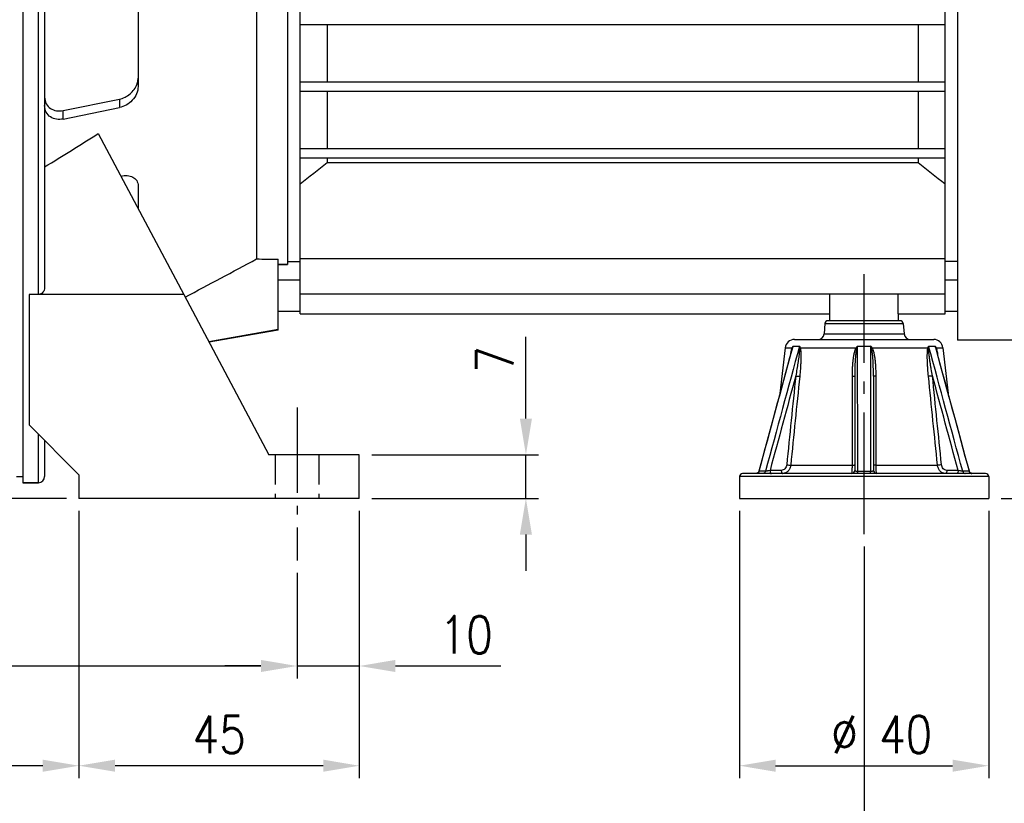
# Model space of a CAD drawing. Extents: x 1321 to 2162, y 2912 to 3506.
# Tile 4 of 11: x 1643 to 1801, y 3112 to 3238. Entities that reach past the tile are written whole.
import ezdxf

# ---------------------------------------------------------------- set-up
doc = ezdxf.new("R2010")
doc.units = 0
doc.header["$LTSCALE"] = 2
doc.linetypes.add('GEN3', pattern=[6.25, 4.75, -1.5])
doc.linetypes.add('GEN7', pattern=[13.75, 9.75, -1.5, 1, -1.5])
doc.layers.get('DEFPOINTS').update_dxf_attribs({"linetype": 'CONTINUOUS'})
for name, color, linetype in [('ASSI', 7, 'GEN7'), ('DIM', 7, 'CONTINUOUS'), ('GEOM', 7, 'CONTINUOUS'), ('NASCOSTA', 7, 'GEN3')]:
    doc.layers.add(name, color=color, linetype=linetype)
doc.styles.get("Standard").update_dxf_attribs({"font": 'simplex.shx', "width": 0.83})
doc.dimstyles.new('GEN-ISO$0', dxfattribs={"dimscale": 2, "dimtxt": 3, "dimasz": 2.9, "dimexe": 1, "dimexo": 1, "dimgap": 1, "dimtad": 1, "dimdsep": 46, "dimtxsty": 'Standard', "dimcen": 0, "dimdle": 4.496, "dimclrd": 7, "dimclre": 7, "dimclrt": 2, "dimadec": 0, "dimazin": 0, "dimtp": 0.1, "dimtm": 0.1, "dimtfac": 0.6, "dimtdec": 3, "dimtmove": 0, "dimatfit": 1, "dimfxl": 1, "dimtzin": 0, "dimarcsym": 0})

# ---------------------------------------------------------------- blocks, each defined once
blk = doc.blocks.new('*D4')
at = {"layer": 'DEFPOINTS', "color": 0}
for p in [(1486.26, 3288.39), (1443.97, 3160.89), (1652.27, 3160.89)]:
    blk.add_point(p, dxfattribs=at)
at = {"layer": 'DIM', "color": 7, "lineweight": -2}
for p, q in [((1484.26, 3288.39), (1441.97, 3288.39)), ((1443.97, 3282.59), (1443.97, 3166.69)), ((1650.27, 3160.89), (1441.97, 3160.89))]:
    blk.add_line(p, q, dxfattribs=at)
at = {"layer": 'DIM', "color": 7}
for points in [[(1443, 3282.59), (1444.93, 3282.59), (1443.97, 3288.39)], [(1443, 3166.69), (1444.93, 3166.69), (1443.97, 3160.89)]]:
    blk.add_solid(points, dxfattribs=at)
at = {"layer": 'DIM', "color": 2, "insert": (1438.97, 3224.64), "char_height": 6, "attachment_point": 5, "rotation": 90}
blk.add_mtext('127.5', dxfattribs=at)
blk = doc.blocks.new('*D5')
at = {"layer": 'DEFPOINTS', "color": 0}
for p in [(1427.97, 3335.39), (1562.27, 3335.39), (1652.27, 3160.89)]:
    blk.add_point(p, dxfattribs=at)
at = {"layer": 'DIM', "color": 7, "lineweight": -2}
for p, q in [((1560.27, 3335.39), (1425.97, 3335.39)), ((1427.97, 3166.69), (1427.97, 3329.59)), ((1650.27, 3160.89), (1425.97, 3160.89))]:
    blk.add_line(p, q, dxfattribs=at)
at = {"layer": 'DIM', "color": 7}
for points in [[(1427, 3329.59), (1428.93, 3329.59), (1427.97, 3335.39)], [(1427, 3166.69), (1428.93, 3166.69), (1427.97, 3160.89)]]:
    blk.add_solid(points, dxfattribs=at)
at = {"layer": 'DIM', "color": 2, "insert": (1422.97, 3248.14), "char_height": 6, "attachment_point": 5, "rotation": 90}
blk.add_mtext('174.5', dxfattribs=at)
blk = doc.blocks.new('*D20')
at = {"layer": 'DEFPOINTS', "color": 0}
for p in [(1580.27, 3304.39), (1687.27, 3150.94), (1687.27, 3134)]:
    blk.add_point(p, dxfattribs=at)
at = {"layer": 'DIM', "color": 7, "lineweight": -2}
for p, q in [((1580.27, 3302.39), (1580.27, 3132)), ((1687.27, 3148.94), (1687.27, 3132)), ((1586.07, 3134), (1681.47, 3134))]:
    blk.add_line(p, q, dxfattribs=at)
at = {"layer": 'DIM', "color": 7}
for points in [[(1586.07, 3134.97), (1586.07, 3133.03), (1580.27, 3134)], [(1681.47, 3134.97), (1681.47, 3133.03), (1687.27, 3134)]]:
    blk.add_solid(points, dxfattribs=at)
at = {"layer": 'DIM', "color": 2, "insert": (1633.77, 3139), "char_height": 6, "attachment_point": 5}
blk.add_mtext('107', dxfattribs=at)
blk = doc.blocks.new('*D21')
at = {"layer": 'DEFPOINTS', "color": 0}
for p in [(1697.27, 3160.89), (1687.27, 3150.94), (1697.27, 3134)]:
    blk.add_point(p, dxfattribs=at)
at = {"layer": 'DIM', "color": 7, "lineweight": -2}
for p, q in [((1697.27, 3158.89), (1697.27, 3132)), ((1687.27, 3148.94), (1687.27, 3132)), ((1681.47, 3134), (1675.67, 3134)), ((1687.27, 3134), (1697.27, 3134)), ((1703.07, 3134), (1719.98, 3134))]:
    blk.add_line(p, q, dxfattribs=at)
at = {"layer": 'DIM', "color": 7}
for points in [[(1681.47, 3134.97), (1681.47, 3133.03), (1687.27, 3134)], [(1703.07, 3134.97), (1703.07, 3133.03), (1697.27, 3134)]]:
    blk.add_solid(points, dxfattribs=at)
at = {"layer": 'DIM', "color": 2, "insert": (1714.43, 3139), "char_height": 6, "attachment_point": 5}
blk.add_mtext('10', dxfattribs=at)
blk = doc.blocks.new('*D22')
at = {"layer": 'DEFPOINTS', "color": 0}
for p in [(1652.27, 3160.89), (1697.27, 3160.89), (1652.27, 3118)]:
    blk.add_point(p, dxfattribs=at)
at = {"layer": 'DIM', "color": 7, "lineweight": -2}
for p, q in [((1652.27, 3158.89), (1652.27, 3116)), ((1697.27, 3158.89), (1697.27, 3116)), ((1691.47, 3118), (1658.07, 3118))]:
    blk.add_line(p, q, dxfattribs=at)
at = {"layer": 'DIM', "color": 7}
for points in [[(1658.07, 3118.97), (1658.07, 3117.03), (1652.27, 3118)], [(1691.47, 3118.97), (1691.47, 3117.03), (1697.27, 3118)]]:
    blk.add_solid(points, dxfattribs=at)
at = {"layer": 'DIM', "color": 2, "insert": (1674.77, 3123), "char_height": 6, "attachment_point": 5}
blk.add_mtext('45', dxfattribs=at)
blk = doc.blocks.new('*D23')
at = {"layer": 'DEFPOINTS', "color": 0}
for p in [(1490.27, 3270.89), (1652.27, 3160.89), (1490.27, 3118)]:
    blk.add_point(p, dxfattribs=at)
at = {"layer": 'DIM', "color": 7, "lineweight": -2}
for p, q in [((1490.27, 3268.89), (1490.27, 3116)), ((1652.27, 3158.89), (1652.27, 3116)), ((1646.47, 3118), (1496.07, 3118))]:
    blk.add_line(p, q, dxfattribs=at)
at = {"layer": 'DIM', "color": 7}
for points in [[(1496.07, 3118.97), (1496.07, 3117.03), (1490.27, 3118)], [(1646.47, 3118.97), (1646.47, 3117.03), (1652.27, 3118)]]:
    blk.add_solid(points, dxfattribs=at)
at = {"layer": 'DIM', "color": 2, "insert": (1565.52, 3123), "char_height": 6, "attachment_point": 5}
blk.add_mtext('162', dxfattribs=at)
blk = doc.blocks.new('*D24')
at = {"layer": 'DEFPOINTS', "color": 0}
for p in [(1580.27, 3304.39), (1778.27, 3155.16), (1580.27, 3102)]:
    blk.add_point(p, dxfattribs=at)
at = {"layer": 'DIM', "color": 7, "lineweight": -2}
for p, q in [((1580.27, 3302.39), (1580.27, 3100)), ((1778.27, 3153.16), (1778.27, 3100)), ((1772.47, 3102), (1586.07, 3102))]:
    blk.add_line(p, q, dxfattribs=at)
at = {"layer": 'DIM', "color": 7}
for points in [[(1586.07, 3102.97), (1586.07, 3101.03), (1580.27, 3102)], [(1772.47, 3102.97), (1772.47, 3101.03), (1778.27, 3102)]]:
    blk.add_solid(points, dxfattribs=at)
at = {"layer": 'DIM', "color": 2, "insert": (1679.27, 3107), "char_height": 6, "attachment_point": 5}
blk.add_mtext('198', dxfattribs=at)
blk = doc.blocks.new('*D25')
at = {"layer": 'DEFPOINTS', "color": 0}
for p in [(1758.27, 3160.89), (1798.27, 3160.89), (1798.27, 3118)]:
    blk.add_point(p, dxfattribs=at)
at = {"layer": 'DIM', "color": 7, "lineweight": -2}
for p, q in [((1758.27, 3158.89), (1758.27, 3116)), ((1798.27, 3158.89), (1798.27, 3116)), ((1764.07, 3118), (1792.47, 3118))]:
    blk.add_line(p, q, dxfattribs=at)
at = {"layer": 'DIM', "color": 7}
for points in [[(1764.07, 3118.97), (1764.07, 3117.03), (1758.27, 3118)], [(1792.47, 3118.97), (1792.47, 3117.03), (1798.27, 3118)]]:
    blk.add_solid(points, dxfattribs=at)
at = {"layer": 'DIM', "color": 2, "insert": (1781.1, 3123), "char_height": 6, "attachment_point": 5}
blk.add_mtext('%%c 40', dxfattribs=at)
blk = doc.blocks.new('*D26')
at = {"layer": 'DEFPOINTS', "color": 0}
for p in [(1697.27, 3167.89), (1724, 3167.89), (1697.27, 3160.89)]:
    blk.add_point(p, dxfattribs=at)
at = {"layer": 'DIM', "color": 7, "lineweight": -2}
for p, q in [((1724, 3173.69), (1724, 3186.81)), ((1699.27, 3167.89), (1726, 3167.89)), ((1724, 3160.89), (1724, 3167.89)), ((1699.27, 3160.89), (1726, 3160.89)), ((1724, 3155.09), (1724, 3149.29))]:
    blk.add_line(p, q, dxfattribs=at)
at = {"layer": 'DIM', "color": 7}
for points in [[(1723.03, 3173.69), (1724.97, 3173.69), (1724, 3167.89)], [(1723.03, 3155.09), (1724.97, 3155.09), (1724, 3160.89)]]:
    blk.add_solid(points, dxfattribs=at)
at = {"layer": 'DIM', "color": 2, "insert": (1719, 3183.15), "char_height": 6, "attachment_point": 5, "rotation": 90}
blk.add_mtext('7', dxfattribs=at)
blk = doc.blocks.new('*D27')
at = {"layer": 'DEFPOINTS', "color": 0}
for p in [(1768.98, 3346.89), (1874, 3346.89), (1798.27, 3160.89)]:
    blk.add_point(p, dxfattribs=at)
at = {"layer": 'DIM', "color": 7, "lineweight": -2}
for p, q in [((1770.98, 3346.89), (1876, 3346.89)), ((1874, 3166.69), (1874, 3341.09)), ((1800.27, 3160.89), (1876, 3160.89))]:
    blk.add_line(p, q, dxfattribs=at)
at = {"layer": 'DIM', "color": 7}
for points in [[(1873.03, 3341.09), (1874.97, 3341.09), (1874, 3346.89)], [(1873.03, 3166.69), (1874.97, 3166.69), (1874, 3160.89)]]:
    blk.add_solid(points, dxfattribs=at)
at = {"layer": 'DIM', "color": 2, "insert": (1869, 3253.89), "char_height": 6, "attachment_point": 5, "rotation": 90}
blk.add_mtext('186', dxfattribs=at)

msp = doc.modelspace()

# ---------------------------------------------------------------- linework, layer by layer
at = {"layer": 'ASSI', "color": 7, "linetype": 'Continuous'}
for p, q in [((1643.269, 3333.389), (1643.269, 3163.389)), ((1793.269, 3310.489), (1793.269, 3186.289)), ((1685.769, 3273.389), (1685.769, 3198.389)), ((1655.368, 3219.422), (1669.089, 3193.617)), ((1684.269, 3198.389), (1685.769, 3198.389)), ((1685.769, 3198.889), (1687.769, 3198.889)), ((1793.269, 3198.889), (1791.269, 3198.889)), ((1687.769, 3195.889), (1684.269, 3195.889)), ((1793.269, 3195.889), (1791.269, 3195.889)), ((1644.269, 3193.617), (1644.269, 3172.689)), ((1772.787, 3190.511), (1772.787, 3193.705)), ((1783.75, 3190.511), (1783.75, 3193.705)), ((1687.769, 3190.889), (1684.269, 3190.889)), ((1687.769, 3190.511), (1772.787, 3190.511)), ((1772.769, 3189.389), (1772.769, 3190.511)), ((1783.75, 3190.511), (1791.269, 3190.511)), ((1783.769, 3189.389), (1783.769, 3190.511)), ((1793.269, 3190.889), (1791.269, 3190.889)), ((1803.269, 3186.289), (1793.269, 3186.289)), ((1765.614, 3185.062), (1764.761, 3177.724)), ((1790.923, 3185.062), (1791.776, 3177.724)), ((1642.269, 3164.389), (1643.269, 3164.389)), ((1643.269, 3163.389), (1645.769, 3163.389)), ((1758.269, 3164.389), (1758.269, 3160.889)), ((1798.269, 3164.389), (1798.269, 3160.889)), ((1758.269, 3160.889), (1798.269, 3160.889))]:
    msp.add_line(p, q, dxfattribs=at)
at = {"layer": 'ASSI'}
msp.add_line((1778.269, 3155.156), (1778.269, 3196.869), dxfattribs=at)
at = {"layer": 'ASSI', "ltscale": 0.7}
msp.add_line((1687.269, 3175.452), (1687.269, 3150.942), dxfattribs=at)
at = {"layer": 'ASSI', "color": 7, "linetype": 'Continuous'}
msp.add_arc((1410.779, 3603.807), 455.605, 301.19619, 302.46913, dxfattribs=at)
at = {"layer": 'GEOM', "color": 9, "linetype": 'Continuous'}
for p, q in [((1645.769, 3193.617), (1645.769, 3333.389)), ((1658.769, 3224.942), (1658.769, 3223.578)), ((1649.769, 3221.748), (1649.769, 3223.112)), ((1771.991, 3188.933), (1784.546, 3188.933)), ((1771.849, 3187.302), (1784.689, 3187.302)), ((1766.709, 3184.716), (1766.878, 3185.337)), ((1766.878, 3185.337), (1767.917, 3185.337)), ((1777.229, 3185.337), (1779.308, 3185.337)), ((1788.62, 3185.337), (1789.659, 3185.337)), ((1789.659, 3185.337), (1789.828, 3184.717)), ((1765.614, 3185.062), (1766.719, 3185.062)), ((1768.015, 3185.062), (1776.973, 3185.062)), ((1779.565, 3185.062), (1788.522, 3185.062)), ((1789.818, 3185.062), (1790.923, 3185.062)), ((1645.769, 3163.389), (1645.769, 3171.189)), ((1762.446, 3165.24), (1761.42, 3165.24)), ((1764.978, 3165.389), (1763.177, 3165.389)), ((1766.489, 3166.216), (1776.333, 3166.216)), ((1777.243, 3165.24), (1779.295, 3165.24)), ((1780.204, 3166.216), (1790.048, 3166.216)), ((1793.36, 3165.389), (1791.559, 3165.389)), ((1795.117, 3165.24), (1794.091, 3165.24)), ((1798.269, 3164.389), (1758.269, 3164.389))]:
    msp.add_line(p, q, dxfattribs=at)
at = {"layer": 'GEOM', "color": 7, "linetype": 'Continuous'}
for p, q in [((1646.769, 3332.388), (1646.769, 3194.703)), ((1687.769, 3190.511), (1687.769, 3273.389)), ((1791.269, 3190.511), (1791.269, 3273.389)), ((1680.78, 3255.591), (1680.769, 3199.305)), ((1661.769, 3249.541), (1661.769, 3226.96)), ((1687.769, 3236.939), (1791.269, 3236.939)), ((1692.099, 3236.939), (1692.099, 3227.739)), ((1786.939, 3236.939), (1786.939, 3227.739)), ((1687.769, 3227.739), (1791.269, 3227.739)), ((1649.769, 3223.112), (1658.769, 3224.942)), ((1687.769, 3226.239), (1791.269, 3226.239)), ((1692.099, 3226.239), (1692.099, 3217.039)), ((1786.939, 3226.239), (1786.939, 3217.039)), ((1649.769, 3221.748), (1658.769, 3223.578)), ((1687.769, 3217.039), (1791.269, 3217.039)), ((1687.769, 3215.539), (1791.269, 3215.539)), ((1692.099, 3215.539), (1692.099, 3214.775)), ((1786.939, 3215.539), (1786.939, 3214.775)), ((1692.099, 3214.775), (1786.939, 3214.775)), ((1661.769, 3211.033), (1661.769, 3207.384)), ((1684.269, 3187.889), (1684.269, 3199.245)), ((1685.769, 3198.389), (1684.269, 3198.389)), ((1687.769, 3199.38), (1791.269, 3199.38)), ((1669.089, 3193.617), (1644.269, 3193.617)), ((1669.089, 3193.617), (1682.769, 3167.889)), ((1687.769, 3193.705), (1791.269, 3193.705)), ((1771.991, 3188.933), (1771.849, 3187.302)), ((1784.048, 3189.389), (1772.489, 3189.389)), ((1784.546, 3188.933), (1784.689, 3187.302)), ((1673.094, 3186.085), (1684.269, 3188.026)), ((1684.269, 3187.889), (1673.158, 3185.963)), ((1767.104, 3186.389), (1789.433, 3186.389)), ((1766.667, 3184.73), (1761.373, 3165.258)), ((1790.22, 3183.446), (1789.871, 3184.729)), ((1791.351, 3179.288), (1790.22, 3183.446)), ((1776.769, 3180.544), (1776.769, 3165.389)), ((1779.769, 3180.544), (1779.769, 3165.389)), ((1791.947, 3177.096), (1791.351, 3179.288)), ((1793.192, 3172.517), (1791.945, 3177.104)), ((1644.269, 3172.689), (1652.269, 3164.689)), ((1793.842, 3170.122), (1793.189, 3172.525)), ((1646.769, 3170.189), (1646.769, 3164.389)), ((1794.512, 3167.657), (1793.84, 3170.13)), ((1697.269, 3167.889), (1682.769, 3167.889)), ((1697.269, 3160.889), (1697.269, 3167.889)), ((1795.164, 3165.258), (1794.51, 3167.665)), ((1797.769, 3164.889), (1758.769, 3164.889)), ((1760.94, 3164.891), (1760.891, 3164.889)), ((1761.373, 3165.258), (1761.359, 3165.213)), ((1645.769, 3163.389), (1643.269, 3163.389)), ((1652.269, 3164.689), (1652.269, 3160.889)), ((1697.269, 3160.889), (1652.269, 3160.889))]:
    msp.add_line(p, q, dxfattribs=at)
for points in [[(1761.175, 3164.977), (1761.132, 3164.951), (1761.086, 3164.929), (1761.039, 3164.911), (1760.99, 3164.899), (1760.94, 3164.891)], [(1761.252, 3165.043), (1761.215, 3165.008), (1761.175, 3164.977)], [(1761.359, 3165.213), (1761.339, 3165.167), (1761.314, 3165.122), (1761.285, 3165.081), (1761.252, 3165.043)], [(1795.199, 3165.167), (1795.178, 3165.213), (1795.164, 3165.258)], [(1795.499, 3164.911), (1795.451, 3164.929), (1795.406, 3164.951), (1795.363, 3164.977), (1795.322, 3165.008), (1795.286, 3165.043), (1795.252, 3165.081), (1795.223, 3165.122), (1795.199, 3165.167)], [(1795.646, 3164.889), (1795.598, 3164.891), (1795.548, 3164.899), (1795.499, 3164.911)], [(1795.598, 3164.891), (1795.548, 3164.899), (1795.499, 3164.911)]]:
    msp.add_lwpolyline(points, dxfattribs=at)
for centre, radius, start, end in [((1533.656, 3411.218), 252.376, 307.63616, 308.88818), ((1945.381, 3411.218), 252.376, 231.11182, 232.36384), ((1144.607, 4189.649), 1126.167, 297.770017, 298.43065), ((1772.489, 3188.889), 0.5, 90, 175), ((1784.048, 3188.889), 0.5, 5, 90), ((1770.852, 3187.389), 1, 270, 355), ((1785.685, 3187.389), 1, 185, 270), ((1767.104, 3184.889), 1.5, 90, 173.36749), ((1789.433, 3184.889), 1.5, 6.63251, 90), ((1758.769, 3164.389), 0.5, 90, 180), ((1776.269, 3165.389), 0.5, 269.99692, 0), ((1780.269, 3165.389), 0.5, 180.00199, 270), ((1797.769, 3164.389), 0.5, 0, 90), ((1645.769, 3164.389), 1, 270, 0)]:
    msp.add_arc(centre, radius, start, end, dxfattribs=at)
at = {"layer": 'GEOM', "color": 9, "linetype": 'Continuous'}
for centre, radius, start, end in [((1770.684, 3183.668), 4.156, 156.31832, 161.60715), ((1772.31, 3185.113), 4.398, 177.08286, 181.74716), ((1785.854, 3183.668), 4.156, 18.39278, 23.68175), ((1782.49, 3193.092), 9.743, 235.50691, 236.37581), ((1772.885, 3194.807), 11.814, 303.70851, 304.42574), ((1780.124, 3182.317), 10.084, 13.17602, 13.86212), ((1763.228, 3166.075), 1.186, 270.01739, 275.23682)]:
    msp.add_arc(centre, radius, start, end, dxfattribs=at)
at = {"layer": 'GEOM', "color": 7, "linetype": 'Continuous'}
msp.add_ellipse((2076.78, 3248.389), major_axis=(679.482, 20.96), ratio=0.066808, start_param=-2.1950426, end_param=-2.1887181, dxfattribs=at)
for points, start_tangent, end_tangent in [([(1661.607, 3227.388), (1661.677, 3227.621), (1661.769, 3228.326)], (0.3244393, 0.9459065), (0, 1)), ([(1658.769, 3224.942), (1660.474, 3225.776), (1661.607, 3227.388)], (0.9799408, 0.1992889), (0.3244393, 0.9459065)), ([(1661.769, 3226.96), (1661.517, 3225.789), (1660.833, 3224.752), (1659.867, 3223.992), (1658.769, 3223.578)], (0, -1), (-0.9799408, -0.1992889)), ([(1646.769, 3225.271), (1647.022, 3224.202), (1647.71, 3223.443), (1648.675, 3223.078), (1649.769, 3223.112)], (0, -1), (0.9799408, 0.1992889)), ([(1649.769, 3221.748), (1648.675, 3221.714), (1647.71, 3222.078), (1647.022, 3222.838), (1646.769, 3223.906)], (-0.9799408, -0.1992889), (0, 1)), ([(1658.999, 3212.595), (1660.029, 3212.68), (1660.919, 3212.435), (1661.541, 3211.866), (1661.769, 3211.033)], (0.9742657, 0.2254027), (0, -1)), ([(1646.769, 3194.703), (1646.702, 3194.311), (1646.501, 3193.963), (1646.177, 3193.711), (1645.769, 3193.617)], (0, -1), (-1, 0))]:
    msp.add_spline(points, degree=3, dxfattribs=dict(at, start_tangent=start_tangent, end_tangent=end_tangent))
at = {"layer": 'GEOM', "color": 9, "linetype": 'Continuous'}
for points, start_tangent, end_tangent in [([(1767.917, 3185.337), (1762.446, 3165.24)], (-0.2631308, -0.9647602), (-0.2623517, -0.9649723)), ([(1766.719, 3185.062), (1766.754, 3185.132), (1766.878, 3185.337)], (0.4219555, 0.9066165), (0.5679656, 0.8230523)), ([(1767.917, 3185.337), (1767.938, 3185.27), (1768.015, 3185.062)], (0.2747157, -0.9615255), (0.3880276, -0.9216477)), ([(1777.229, 3185.337), (1777.164, 3185.27), (1776.973, 3185.062)], (-0.6983628, -0.7157439), (-0.6633326, -0.7483247)), ([(1777.229, 3185.337), (1777.195, 3185.249), (1777.095, 3184.979)], (-0.360156, -0.9328921), (-0.3392493, -0.9406965)), ([(1777.243, 3165.24), (1777.234, 3180.313), (1777.229, 3185.337)], (-0.0004408, 0.9999999), (-0.0010176, 0.9999995)), ([(1779.308, 3185.337), (1779.304, 3180.313), (1779.295, 3165.24)], (-0.0010176, -0.9999995), (-0.0004411, -0.9999999)), ([(1779.565, 3185.062), (1779.501, 3185.132), (1779.308, 3185.337)], (-0.6633323, 0.748325), (-0.6983659, 0.7157409)), ([(1779.442, 3184.979), (1779.409, 3185.07), (1779.308, 3185.337)], (-0.3392493, 0.9406965), (-0.3601584, 0.9328912)), ([(1788.522, 3185.062), (1788.551, 3185.132), (1788.62, 3185.337)], (0.3880272, 0.9216479), (0.2747285, 0.9615218)), ([(1794.091, 3165.24), (1788.62, 3185.337)], (-0.2623517, 0.9649723), (-0.2631309, 0.9647601)), ([(1788.624, 3184.979), (1788.625, 3185.07), (1788.62, 3185.337)], (0.0291732, 0.9995744), (-0.0513956, 0.9986784)), ([(1789.659, 3185.337), (1789.704, 3185.27), (1789.818, 3185.062)], (0.5679691, -0.8230499), (0.4219557, -0.9066164)), ([(1761.42, 3165.24), (1766.709, 3184.716)], (0.2619548, 0.9650801), (0.2622017, 0.9650131)), ([(1766.472, 3184.014), (1766.502, 3184.179), (1766.605, 3184.664)], (0.1769763, 0.9842151), (0.2341438, 0.972202)), ([(1766.605, 3184.664), (1766.658, 3184.87), (1766.719, 3185.062)], (0.2341438, 0.972202), (0.3614184, 0.9324037)), ([(1766.667, 3184.73), (1766.684, 3184.793), (1766.74, 3184.979)], (0.2601208, 0.9655761), (0.3166252, 0.9485507)), ([(1766.74, 3184.979), (1766.739, 3184.999), (1766.719, 3185.062)], (0.025414, 0.999677), (-0.4460447, 0.8950107)), ([(1767.914, 3184.979), (1767.908, 3184.709), (1767.887, 3184.434), (1767.86, 3184.158), (1767.828, 3183.881), (1767.755, 3183.325), (1767.674, 3182.769), (1767.586, 3182.213), (1767.494, 3181.657), (1767.296, 3180.544)], (0.0352006, -0.9993803), (-0.1813642, -0.983416)), ([(1767.914, 3184.979), (1767.942, 3184.999), (1768.016, 3185.062)], (0.8375448, 0.5463686), (0.694952, 0.7190561)), ([(1768.015, 3185.062), (1768.067, 3184.802), (1768.097, 3184.526), (1768.115, 3184.245), (1768.123, 3183.96), (1768.125, 3183.673), (1768.123, 3183.386), (1768.106, 3182.808), (1768.077, 3182.228), (1768.038, 3181.648), (1767.935, 3180.487)], (0.3020821, -0.9532819), (-0.1008845, -0.9948981)), ([(1776.973, 3185.062), (1776.841, 3184.802), (1776.791, 3184.664), (1776.745, 3184.526), (1776.668, 3184.245), (1776.608, 3183.96), (1776.513, 3183.386), (1776.446, 3182.808), (1776.398, 3182.228), (1776.366, 3181.648), (1776.341, 3180.487)], (-0.5734502, -0.8192404), (-0.000621, -0.9999998)), ([(1777.095, 3184.979), (1777.022, 3184.709), (1776.972, 3184.434), (1776.934, 3184.158), (1776.903, 3183.881), (1776.855, 3183.325), (1776.821, 3182.769), (1776.797, 3182.213), (1776.781, 3181.657), (1776.769, 3180.544)], (-0.345539, -0.9384044), (-0.0000011, -1)), ([(1779.769, 3180.544), (1779.757, 3181.657), (1779.741, 3182.213), (1779.717, 3182.769), (1779.683, 3183.325), (1779.635, 3183.881), (1779.604, 3184.158), (1779.565, 3184.434), (1779.515, 3184.709), (1779.442, 3184.979)], (-0.0000011, 1), (-0.3454687, 0.9384303)), ([(1780.196, 3180.487), (1780.171, 3181.648), (1780.139, 3182.228), (1780.092, 3182.808), (1780.024, 3183.386), (1779.929, 3183.96), (1779.869, 3184.245), (1779.793, 3184.526), (1779.747, 3184.664), (1779.696, 3184.802), (1779.565, 3185.062)], (-0.0006209, 0.9999998), (-0.5732163, 0.8194041)), ([(1788.602, 3180.487), (1788.499, 3181.648), (1788.46, 3182.228), (1788.431, 3182.808), (1788.415, 3183.386), (1788.414, 3183.96), (1788.423, 3184.245), (1788.44, 3184.526), (1788.47, 3184.802), (1788.522, 3185.062)], (-0.1008844, 0.9948982), (0.3008923, 0.9536581)), ([(1788.624, 3184.979), (1788.595, 3184.999), (1788.522, 3185.062)], (-0.8364234, 0.5480839), (-0.6929331, 0.7210019)), ([(1789.241, 3180.544), (1789.044, 3181.657), (1788.951, 3182.213), (1788.864, 3182.769), (1788.782, 3183.325), (1788.71, 3183.881), (1788.678, 3184.158), (1788.65, 3184.434), (1788.63, 3184.709), (1788.624, 3184.979)], (-0.181364, 0.983416), (0.0349258, 0.9993899)), ([(1789.797, 3184.979), (1789.798, 3184.999), (1789.818, 3185.062)], (-0.028029, 0.9996071), (0.4397551, 0.8981177)), ([(1789.797, 3184.979), (1789.817, 3184.918), (1789.871, 3184.729)], (0.3167418, -0.9485118), (0.2597006, -0.9656892)), ([(1789.818, 3185.062), (1789.845, 3184.985), (1789.915, 3184.733)], (0.3620015, -0.9321775), (0.2395441, -0.9708855)), ([(1789.828, 3184.717), (1795.117, 3165.24)], (0.2622018, -0.9650131), (0.2619548, -0.9650801)), ([(1789.943, 3184.616), (1789.977, 3184.468), (1790.065, 3184.015)], (0.2279011, -0.9736843), (0.1759032, -0.9844075)), ([(1767.296, 3180.544), (1763.177, 3165.389)], (-0.2624386, -0.9649487), (-0.2621382, -0.9650303)), ([(1767.296, 3180.544), (1765.845, 3166.273)], (-0.1012706, -0.9948589), (-0.1010474, -0.9948816)), ([(1767.296, 3180.544), (1767.638, 3180.506), (1767.935, 3180.487)], (0.9909147, -0.1344921), (0.999626, -0.0273455)), ([(1776.341, 3180.487), (1776.509, 3180.493), (1776.647, 3180.506), (1776.699, 3180.515), (1776.737, 3180.524), (1776.761, 3180.534), (1776.769, 3180.544)], (0.9998533, 0.017128), (0.0000008, 1)), ([(1780.196, 3180.487), (1780.028, 3180.493), (1779.89, 3180.506), (1779.838, 3180.515), (1779.8, 3180.524), (1779.777, 3180.534), (1779.769, 3180.544)], (-0.9998533, 0.0171281), (0.0000003, 1)), ([(1789.241, 3180.544), (1788.899, 3180.506), (1788.602, 3180.487)], (-0.9909147, -0.1344921), (-0.999626, -0.0273458)), ([(1790.692, 3166.273), (1789.241, 3180.544)], (-0.1010474, 0.9948816), (-0.1012706, 0.9948589)), ([(1793.36, 3165.389), (1789.241, 3180.544)], (-0.2621382, 0.9650303), (-0.2624385, 0.9649487)), ([(1767.935, 3180.487), (1766.489, 3166.216)], (-0.1008891, -0.9948977), (-0.1007508, -0.9949117)), ([(1776.341, 3180.487), (1776.333, 3166.216)], (-0.0006169, -0.9999998), (-0.0004907, -0.9999999)), ([(1780.204, 3166.216), (1780.196, 3180.487)], (-0.0004907, 0.9999999), (-0.0006169, 0.9999998)), ([(1790.048, 3166.216), (1788.602, 3180.487)], (-0.1007508, 0.9949117), (-0.1008891, 0.9948977)), ([(1761.42, 3165.24), (1761.358, 3165.098), (1761.259, 3164.986), (1761.134, 3164.914), (1760.995, 3164.889)], (-0.2690379, -0.9631296), (-1, 0)), ([(1761.42, 3165.24), (1761.398, 3165.241), (1761.383, 3165.245), (1761.375, 3165.251), (1761.373, 3165.258)], (-0.999414, 0.0342309), (0.260642, 0.9654355)), ([(1762.446, 3165.24), (1762.295, 3164.986), (1762.177, 3164.914), (1762.047, 3164.889)], (-0.2537419, -0.967272), (-1, 0)), ([(1763.177, 3165.389), (1762.789, 3165.29), (1762.596, 3165.255), (1762.446, 3165.24)], (-0.9570058, -0.2900687), (-0.9996116, -0.02787)), ([(1763.177, 3165.389), (1763.196, 3165.198), (1763.25, 3165.035), (1763.288, 3164.973), (1763.332, 3164.927), (1763.379, 3164.899), (1763.427, 3164.889)], (0, -1), (1, 0)), ([(1765.845, 3166.273), (1765.752, 3165.926), (1765.557, 3165.641), (1765.288, 3165.454), (1764.978, 3165.389)], (-0.1012276, -0.9948633), (-0.9999999, -0.0003724)), ([(1764.978, 3165.389), (1764.997, 3165.198), (1765.051, 3165.035), (1765.089, 3164.973), (1765.132, 3164.927), (1765.179, 3164.899), (1765.228, 3164.889)], (0, -1), (1, 0)), ([(1766.489, 3166.216), (1766.354, 3165.696), (1766.072, 3165.268), (1765.68, 3164.987), (1765.228, 3164.889)], (-0.097902, -0.9951961), (-1, -0.0001748)), ([(1765.845, 3166.273), (1766.191, 3166.235), (1766.489, 3166.216)], (0.9909552, -0.1341932), (0.9996916, -0.0248321)), ([(1776.333, 3166.216), (1776.331, 3165.949), (1776.326, 3165.696), (1776.319, 3165.467), (1776.311, 3165.268), (1776.301, 3165.106), (1776.296, 3165.041), (1776.291, 3164.987), (1776.285, 3164.944), (1776.28, 3164.914), (1776.274, 3164.895), (1776.269, 3164.889)], (-0.0053526, -0.9999857), (-0.9999943, -0.0033803)), ([(1776.333, 3166.216), (1776.504, 3166.222), (1776.644, 3166.235), (1776.697, 3166.243), (1776.737, 3166.253), (1776.761, 3166.263), (1776.769, 3166.273)], (0.9998843, 0.0152083), (0.0003254, 0.9999999)), ([(1776.769, 3165.389), (1776.8, 3165.337), (1776.839, 3165.313), (1776.893, 3165.29), (1776.962, 3165.271), (1777.046, 3165.255), (1777.243, 3165.24)], (-0.000368, -0.9999999), (0.9998832, -0.0152821)), ([(1777.217, 3164.889), (1777.221, 3164.895), (1777.225, 3164.914), (1777.229, 3164.944), (1777.233, 3164.986), (1777.236, 3165.038), (1777.239, 3165.098), (1777.243, 3165.24)], (1, 0), (0.0170068, 0.9998554)), ([(1779.295, 3165.24), (1779.492, 3165.255), (1779.575, 3165.271), (1779.644, 3165.29), (1779.699, 3165.313), (1779.738, 3165.337), (1779.769, 3165.389)], (0.9998832, 0.0152818), (-0.0001839, 1)), ([(1779.321, 3164.889), (1779.316, 3164.895), (1779.312, 3164.914), (1779.308, 3164.944), (1779.304, 3164.986), (1779.301, 3165.038), (1779.298, 3165.098), (1779.295, 3165.24)], (-1, 0), (-0.0170065, 0.9998554)), ([(1780.204, 3166.216), (1780.033, 3166.222), (1779.893, 3166.235), (1779.84, 3166.243), (1779.801, 3166.253), (1779.777, 3166.263), (1779.769, 3166.273)], (-0.9998843, 0.0152089), (0, 1)), ([(1780.269, 3164.889), (1780.263, 3164.895), (1780.257, 3164.914), (1780.252, 3164.944), (1780.246, 3164.987), (1780.241, 3165.041), (1780.236, 3165.106), (1780.226, 3165.268), (1780.218, 3165.467), (1780.211, 3165.696), (1780.207, 3165.949), (1780.204, 3166.216)], (-0.9999943, 0.00338), (-0.0053526, 0.9999857)), ([(1790.692, 3166.273), (1790.346, 3166.235), (1790.048, 3166.216)], (-0.9909545, -0.1341981), (-0.9996916, -0.0248335)), ([(1791.309, 3164.889), (1790.858, 3164.987), (1790.465, 3165.268), (1790.183, 3165.696), (1790.048, 3166.216)], (-1, 0.0001748), (-0.097902, 0.9951961)), ([(1791.559, 3165.389), (1791.25, 3165.454), (1790.98, 3165.641), (1790.785, 3165.926), (1790.692, 3166.273)], (-0.9999999, 0.0003724), (-0.1012276, 0.9948633)), ([(1791.559, 3165.389), (1791.54, 3165.198), (1791.486, 3165.035), (1791.448, 3164.973), (1791.405, 3164.927), (1791.358, 3164.899), (1791.309, 3164.889)], (0, -1), (-1, 0)), ([(1793.36, 3165.389), (1793.341, 3165.198), (1793.287, 3165.035), (1793.249, 3164.973), (1793.206, 3164.927), (1793.159, 3164.899), (1793.11, 3164.889)], (0, -1), (-1, 0)), ([(1794.091, 3165.24), (1793.941, 3165.255), (1793.748, 3165.29), (1793.36, 3165.389)], (-0.9996113, 0.0278775), (-0.9570004, 0.2900867)), ([(1794.091, 3165.24), (1794.243, 3164.986), (1794.36, 3164.914), (1794.491, 3164.889)], (0.2537413, -0.9672721), (1, 0)), ([(1795.164, 3165.258), (1795.163, 3165.251), (1795.154, 3165.245), (1795.139, 3165.241), (1795.117, 3165.24)], (0.2606454, -0.9654346), (-0.9994143, -0.0342217)), ([(1795.117, 3165.24), (1795.18, 3165.098), (1795.278, 3164.986), (1795.404, 3164.914), (1795.542, 3164.889)], (0.2690374, -0.9631297), (1, 0))]:
    msp.add_spline(points, degree=3, dxfattribs=dict(at, start_tangent=start_tangent, end_tangent=end_tangent))
at = {"layer": 'NASCOSTA', "ltscale": 0.5}
for p, q in [((1683.769, 3167.889), (1683.769, 3160.889)), ((1690.769, 3167.889), (1690.769, 3160.889))]:
    msp.add_line(p, q, dxfattribs=at)

# ---------------------------------------------------------------- dimensions: what is measured, and where the dimension line sits
at = {"layer": 'DIM'}
for base, p1, p2, picture, middle in [((1874, 3346.889), (1798.269, 3160.889), (1768.984, 3346.889), '*D27', (1869, 3253.889)), ((1427.968, 3335.389), (1652.269, 3160.889), (1562.269, 3335.389), '*D5', (1422.968, 3248.139)), ((1443.968, 3160.889), (1486.262, 3288.389), (1652.269, 3160.889), '*D4', (1438.968, 3224.639))]:
    dim = msp.add_linear_dim(base=base, p1=p1, p2=p2, angle=90, dimstyle='GEN-ISO$0', dxfattribs=at)
    dim.commit()
    dim.dimension.update_dxf_attribs({"geometry": picture, "text_midpoint": middle})
for base, p1, p2, picture, middle in [((1687.269, 3134), (1580.269, 3304.387), (1687.269, 3150.942), '*D20', (1633.769, 3139)), ((1580.269, 3102), (1778.269, 3155.156), (1580.269, 3304.387), '*D24', (1679.269, 3107)), ((1652.269, 3118), (1697.269, 3160.889), (1652.269, 3160.889), '*D22', (1674.769, 3123)), ((1697.269, 3134), (1687.269, 3150.942), (1697.269, 3160.889), '*D21', (1714.426, 3139))]:
    dim = msp.add_linear_dim(base=base, p1=p1, p2=p2, dimstyle='GEN-ISO$0', dxfattribs=at)
    dim.commit()
    dim.dimension.update_dxf_attribs({"geometry": picture, "text_midpoint": middle})
dim = msp.add_linear_dim(base=(1490.269, 3118), p1=(1652.269, 3160.889), p2=(1490.269, 3270.889), dimstyle='GEN-ISO$0', dxfattribs=at)
dim.commit()
dim.dimension.update_dxf_attribs({"geometry": '*D23', "text_midpoint": (1565.517, 3118), "dimtype": 160})
dim = msp.add_linear_dim(base=(1724, 3167.889), p1=(1697.269, 3160.889), p2=(1697.269, 3167.889), angle=90, dimstyle='GEN-ISO$0', dxfattribs=at)
dim.commit()
dim.dimension.update_dxf_attribs({"geometry": '*D26', "text_midpoint": (1724, 3183.149), "dimtype": 160})
dim = msp.add_linear_dim(base=(1798.269, 3118), p1=(1758.269, 3160.889), p2=(1798.269, 3160.889), text='%%c <>', dimstyle='GEN-ISO$0', dxfattribs=at)
dim.commit()
dim.dimension.update_dxf_attribs({"geometry": '*D25', "text_midpoint": (1781.098, 3118), "dimtype": 160})

doc.saveas('drawing.dxf')
